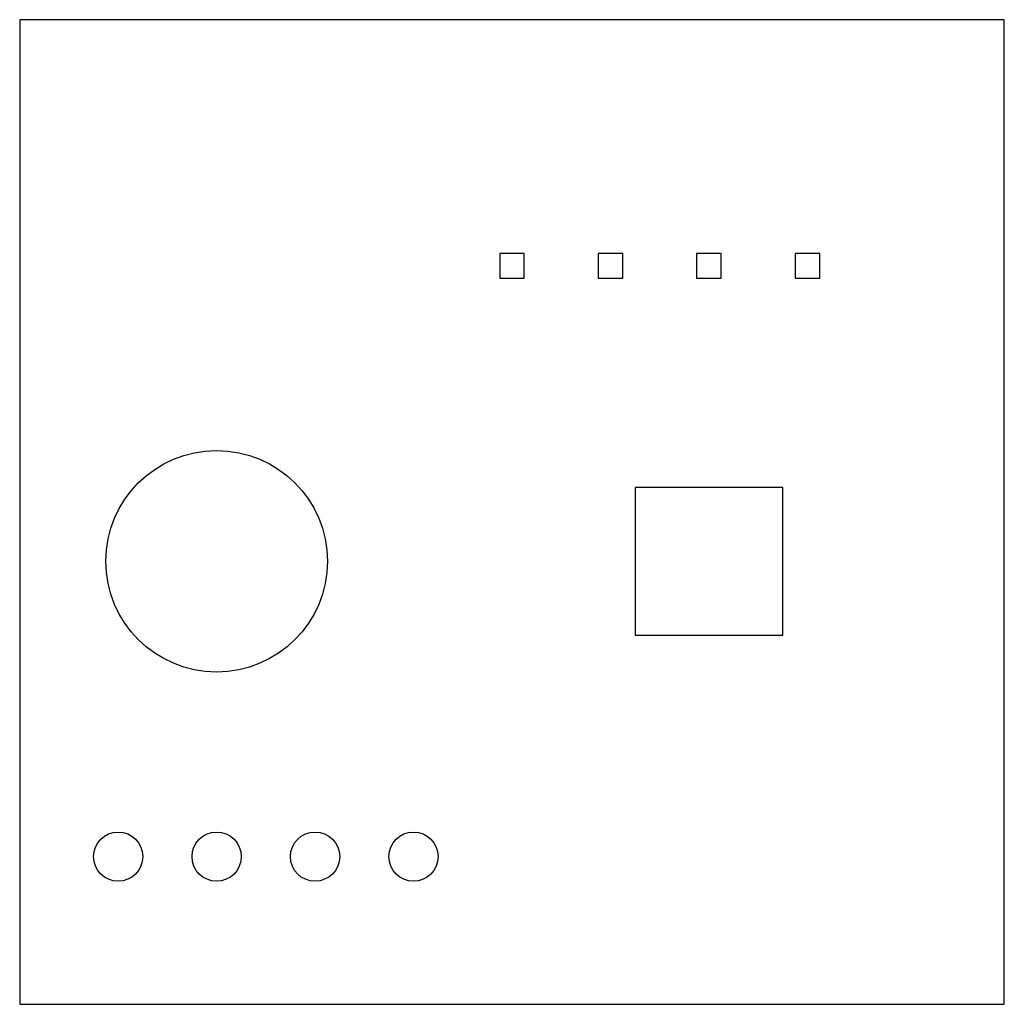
# Model space of a CAD drawing. Header units: metres. Extents: x 0 to 20, y 0 to 20.
import ezdxf

# ---------------------------------------------------------------- set-up
doc = ezdxf.new("R2010")
doc.units = ezdxf.units.M

msp = doc.modelspace()

# ---------------------------------------------------------------- linework, layer by layer
for p, q in [((20, 20), (0, 20)), ((0, 20), (0, 0)), ((20, 0), (20, 20)), ((10.25, 15.25), (9.75, 15.25)), ((9.75, 15.25), (9.75, 14.75)), ((10.25, 14.75), (10.25, 15.25)), ((12.25, 15.25), (11.75, 15.25)), ((11.75, 15.25), (11.75, 14.75)), ((12.25, 14.75), (12.25, 15.25)), ((14.25, 15.25), (13.75, 15.25)), ((13.75, 15.25), (13.75, 14.75)), ((14.25, 14.75), (14.25, 15.25)), ((16.25, 15.25), (15.75, 15.25)), ((15.75, 15.25), (15.75, 14.75)), ((16.25, 14.75), (16.25, 15.25)), ((9.75, 14.75), (10.25, 14.75)), ((11.75, 14.75), (12.25, 14.75)), ((13.75, 14.75), (14.25, 14.75)), ((15.75, 14.75), (16.25, 14.75)), ((15.5, 10.5), (12.5, 10.5)), ((12.5, 10.5), (12.5, 7.5)), ((15.5, 7.5), (15.5, 10.5)), ((12.5, 7.5), (15.5, 7.5)), ((0, 0), (20, 0))]:
    msp.add_line(p, q)
for centre, radius in [((4, 9), 2.25), ((2, 3), 0.5), ((4, 3), 0.5), ((6, 3), 0.5), ((8, 3), 0.5)]:
    msp.add_circle(centre, radius)

doc.saveas('drawing.dxf')
